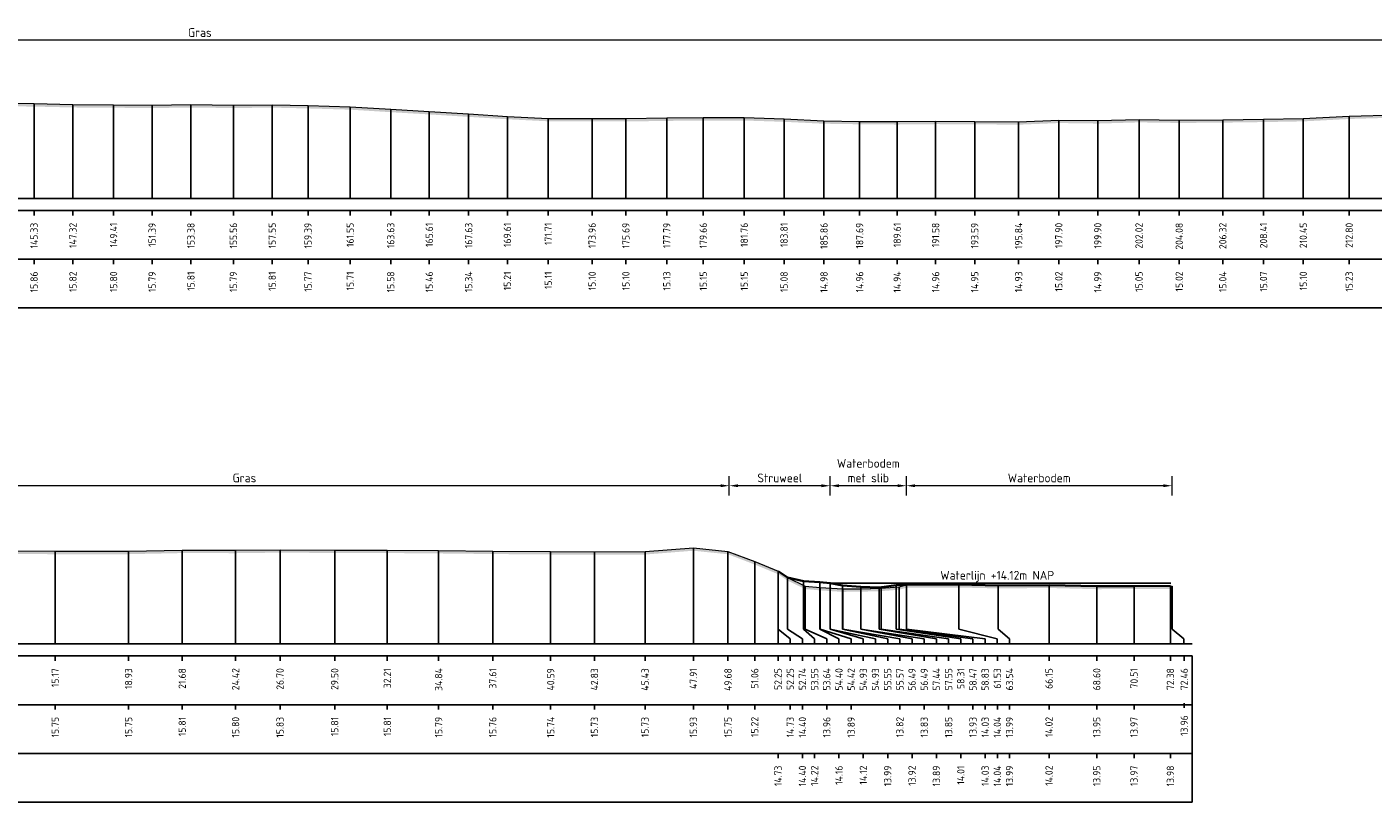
# Model space of a CAD drawing. Header units: metres. Extents: x 197882 to 206172, y 361908 to 364395.
# Tile 23 of 50: x 205929 to 205998, y 363771 to 363811. Entities that reach past the tile are written whole.
import ezdxf
from ezdxf.enums import TextEntityAlignment as Align

# ---------------------------------------------------------------- set-up
doc = ezdxf.new("R2010")
doc.units = ezdxf.units.M
doc.header["$PDMODE"] = 35
doc.header["$PDSIZE"] = 0.075
for name, color, linetype, lineweight in [('X-ME-AL-PROFIEL_BOVENKANT SLIB-GD', 42, 'Continuous', 35), ('X-ME-AL-PROFIEL_HUIDIG MAAIVELD-GD', 252, 'Continuous', 0), ('X-XX-AL-DETAIL1-M', 7, 'Continuous', 18), ('X-XX-AL-NAP-T18', 7, 'Continuous', 18)]:
    doc.layers.add(name, color=color, linetype=linetype, lineweight=lineweight)
doc.layers.add('X-ME-AL-PROFIEL_WATERLIJN-GD', color=150, linetype='Continuous')
doc.layers.add('X-ME-AL-PROFIELRASTER-S', color=7, linetype='Continuous')
doc.styles.add('NLCS-ISO', font='NLCS-ISO.ttf', dxfattribs={"height": 1.8})
doc.styles.add('NLCS-ISO-ANNOTATIEF-T18', font='NLCS-ISO.ttf', dxfattribs={"height": 1.8})
doc.styles.add('NLCS-ISO-ANNOTATIVE-T18', font='NLCS-ISO.ttf', dxfattribs={"height": 1.8})
doc.dimstyles.new('NLCS-ANNOTATIEF-T18-PIJL_L2_H0', dxfattribs={"dimtxt": 2.5, "dimasz": 1.8, "dimexe": 2, "dimexo": 2, "dimgap": 0.7, "dimtad": 1, "dimzin": 0, "dimdsep": 46, "dimtxsty": 'NLCS-ISO-ANNOTATIEF-T18', "dimcen": 0, "dimdle": 2, "dimclrd": 256, "dimclre": 256, "dimclrt": 10, "dimaunit": 2, "dimadec": 0, "dimazin": 0, "dimtfac": 1, "dimtdec": 3, "dimtofl": 0, "dimtmove": 0, "dimatfit": 3, "dimfxl": 2, "dimfxlon": 1, "dimtfillclr": 256, "dimtolj": 1, "dimtzin": 0, "dimlwd": -1, "dimlwe": -1, "dimarcsym": 0})

# ---------------------------------------------------------------- blocks, each defined once
blk = doc.blocks.new('SAL-PROFIELRASTER_BALK_EIND1-D')
at = {"color": 0, "linetype": 'ByBlock', "lineweight": -2}
blk.add_line((1, -12.5), (1, -2.5), dxfattribs=at)
at = {"color": 0, "linetype": 'ByBlock', "lineweight": -2, "flags": 128}
for points in [[(0, 0), (1, 0)], [(0, -2.5), (1, -2.5)], [(0, -12.5), (1, -12.5)]]:
    blk.add_lwpolyline(points, dxfattribs=at)
blk = doc.blocks.new('SAL-PROFIELRASTER_BALK_EIND2-D')
at = {"color": 0, "linetype": 'ByBlock', "lineweight": -2}
for p, q in [((1, -2.5), (1, -12.5)), ((1, -12.5), (0, -12.5))]:
    blk.add_line(p, q, dxfattribs=at)
blk = doc.blocks.new('SAL-PROFIELRASTER_BALK_DATA-D')
at = {"color": 0, "linetype": 'ByBlock', "lineweight": -2}
blk.add_lwpolyline([(0, -3.5), (0, -2.5)], dxfattribs=at)
at = {"color": 0, "linetype": 'ByBlock', "lineweight": -2, "style": 'NLCS-ISO-ANNOTATIVE-T18'}
blk.add_attdef('GETAL', text='', height=1.5, rotation=90, dxfattribs=at).set_placement((0.75, -5), align=Align.RIGHT)
blk = doc.blocks.new('SAL-PROFIELRASTER_AANHAAL-D')
at = {"color": 9, "linetype": 'ByBlock', "lineweight": -2, "flags": 128}
blk.add_lwpolyline([(0, 1), (0, 0)], dxfattribs=at)
blk = doc.blocks.new('SAL-PROFIELRASTER_AANHAAL_STAGGER-D')
at = {"color": 9, "linetype": 'ByBlock', "lineweight": -2, "flags": 128}
for points in [[(0, 0), (0, -0.25)], [(0, -0.25), (1, -0.75)], [(1, -0.75), (1, -1)]]:
    blk.add_lwpolyline(points, dxfattribs=at)
blk = doc.blocks.new('*D36')
at = {"layer": 'Defpoints', "color": 0, "transparency": 16777216}
for p in [(205835.099, 363810.112), (205835.099, 363801.997), (206040.29, 363801.997)]:
    blk.add_point(p, dxfattribs=at)
at = {"layer": 'X-XX-AL-DETAIL1-M', "transparency": 16777216}
for p, q in [((205835.099, 363809.612), (205835.099, 363810.612)), ((206040.29, 363809.612), (206040.29, 363810.612)), ((206039.84, 363810.112), (205835.549, 363810.112))]:
    blk.add_line(p, q, dxfattribs=at)
for points in [[(205835.549, 363810.187), (205835.549, 363810.037), (205835.099, 363810.112)], [(206039.84, 363810.187), (206039.84, 363810.037), (206040.29, 363810.112)]]:
    blk.add_solid(points, dxfattribs=at)
at = {"layer": 'X-XX-AL-DETAIL1-M', "color": 10, "transparency": 16777216, "insert": (205937.694, 363810.512), "char_height": 0.45, "attachment_point": 5, "style": 'NLCS-ISO-ANNOTATIEF-T18'}
blk.add_mtext('\\A1;Gras', dxfattribs=at)
blk = doc.blocks.new('*D63')
at = {"layer": 'Defpoints', "color": 0, "transparency": 16777216}
for p in [(205915.108, 363787.247), (205915.108, 363779.132), (205964.858, 363779.132)]:
    blk.add_point(p, dxfattribs=at)
at = {"layer": 'X-XX-AL-DETAIL1-M', "transparency": 16777216}
for p, q in [((205915.108, 363786.747), (205915.108, 363787.747)), ((205964.858, 363786.747), (205964.858, 363787.747)), ((205964.408, 363787.247), (205915.558, 363787.247))]:
    blk.add_line(p, q, dxfattribs=at)
for points in [[(205915.558, 363787.322), (205915.558, 363787.172), (205915.108, 363787.247)], [(205964.408, 363787.322), (205964.408, 363787.172), (205964.858, 363787.247)]]:
    blk.add_solid(points, dxfattribs=at)
at = {"layer": 'X-XX-AL-DETAIL1-M', "color": 10, "transparency": 16777216, "insert": (205939.983, 363787.647), "char_height": 0.45, "attachment_point": 5, "style": 'NLCS-ISO-ANNOTATIEF-T18'}
blk.add_mtext('\\A1;Gras', dxfattribs=at)
blk = doc.blocks.new('*D64')
at = {"layer": 'Defpoints', "color": 0, "transparency": 16777216}
for p in [(205964.858, 363787.247), (205970.035, 363782.25), (205964.858, 363779.132)]:
    blk.add_point(p, dxfattribs=at)
at = {"layer": 'X-XX-AL-DETAIL1-M', "transparency": 16777216}
for p, q in [((205964.858, 363786.747), (205964.858, 363787.747)), ((205970.035, 363786.747), (205970.035, 363787.747)), ((205969.585, 363787.247), (205965.308, 363787.247))]:
    blk.add_line(p, q, dxfattribs=at)
for points in [[(205965.308, 363787.322), (205965.308, 363787.172), (205964.858, 363787.247)], [(205969.585, 363787.322), (205969.585, 363787.172), (205970.035, 363787.247)]]:
    blk.add_solid(points, dxfattribs=at)
at = {"layer": 'X-XX-AL-DETAIL1-M', "color": 10, "transparency": 16777216, "insert": (205967.447, 363787.647), "char_height": 0.45, "attachment_point": 5, "style": 'NLCS-ISO-ANNOTATIEF-T18'}
blk.add_mtext('\\A1;Struweel', dxfattribs=at)
blk = doc.blocks.new('*D65')
at = {"layer": 'Defpoints', "color": 0, "transparency": 16777216}
for p in [(205970.035, 363787.247), (205970.035, 363782.25), (205973.942, 363782.157)]:
    blk.add_point(p, dxfattribs=at)
at = {"layer": 'X-XX-AL-DETAIL1-M', "transparency": 16777216}
for p, q in [((205970.035, 363786.747), (205970.035, 363787.747)), ((205973.942, 363786.747), (205973.942, 363787.747)), ((205973.492, 363787.247), (205970.485, 363787.247))]:
    blk.add_line(p, q, dxfattribs=at)
for points in [[(205970.485, 363787.322), (205970.485, 363787.172), (205970.035, 363787.247)], [(205973.492, 363787.322), (205973.492, 363787.172), (205973.942, 363787.247)]]:
    blk.add_solid(points, dxfattribs=at)
at = {"layer": 'X-XX-AL-DETAIL1-M', "color": 10, "transparency": 16777216, "insert": (205971.989, 363788.023), "char_height": 0.45, "attachment_point": 5, "style": 'NLCS-ISO-ANNOTATIEF-T18'}
blk.add_mtext('\\A1;Waterbodem\\Pmet slib', dxfattribs=at)
blk = doc.blocks.new('*D66')
at = {"layer": 'Defpoints', "color": 0, "transparency": 16777216}
for p in [(205973.942, 363787.247), (205973.942, 363782.157), (205987.572, 363779.882)]:
    blk.add_point(p, dxfattribs=at)
at = {"layer": 'X-XX-AL-DETAIL1-M', "transparency": 16777216}
for p, q in [((205973.942, 363786.747), (205973.942, 363787.747)), ((205987.572, 363786.747), (205987.572, 363787.747)), ((205987.122, 363787.247), (205974.392, 363787.247))]:
    blk.add_line(p, q, dxfattribs=at)
for points in [[(205974.392, 363787.322), (205974.392, 363787.172), (205973.942, 363787.247)], [(205987.122, 363787.322), (205987.122, 363787.172), (205987.572, 363787.247)]]:
    blk.add_solid(points, dxfattribs=at)
at = {"layer": 'X-XX-AL-DETAIL1-M', "color": 10, "transparency": 16777216, "insert": (205980.757, 363787.647), "char_height": 0.45, "attachment_point": 5, "style": 'NLCS-ISO-ANNOTATIEF-T18'}
blk.add_mtext('\\A1;Waterbodem', dxfattribs=at)

msp = doc.modelspace()

# ---------------------------------------------------------------- hatches: boundary and pattern name
at = {"layer": 'X-ME-AL-PROFIEL_HUIDIG MAAIVELD-GD'}
h = msp.add_hatch(dxfattribs=at)
h.set_pattern_fill('AGR-MAAIVELD', color=256, scale=0.05, pattern_type=2)
h.set_pattern_definition([(45, (-18.044, 300.36698), (-0.25000007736, 0.25000007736), []), (45, (-18.0797, 300.4027), (0, 0.50000015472), [0.3535535, -0.3535535]), (45, (-18.11543, 300.4384), (0, 0.50000015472), [0.3535535, -0.3535535]), (45, (-18.15164, 300.47462), (0, 0.50000015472), [0.3535535, -0.3535535]), (45, (-18.18686, 300.50984), (0, 0.50000015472), [0.3535535, -0.3535535]), (45, (-18.22257, 300.54555), (0, 0.50000015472), [0.3535535, -0.3535535]), (45, (-18.2583, 300.58127), (0, 0.50000015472), [0.3535535, -0.3535535]), (315, (-18.044, 300.36698), (0.25000007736, 0.25000007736), []), (315, (-18.0083, 300.4027), (0.50000015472, -1e-16), [0.3535535, -0.3535535]), (315, (-17.97257, 300.4384), (0.50000015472, -1e-16), [0.3535535, -0.3535535]), (315, (-17.93636, 300.47462), (0.50000015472, -1e-16), [0.3535535, -0.3535535]), (315, (-17.90114, 300.50984), (0.50000015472, -1e-16), [0.3535535, -0.3535535]), (315, (-17.86543, 300.54555), (0.50000015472, -1e-16), [0.3535535, -0.3535535]), (315, (-17.8297, 300.58127), (0.50000015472, -1e-16), [0.3535535, -0.3535535])])
h.paths.add_polyline_path([(206040.922, 363806.91), (206040.922, 363806.76), (206040.29, 363806.78), (206039.434, 363806.717), (206036.984, 363806.652), (206034.483, 363806.694), (206031.974, 363806.701), (206029.75, 363806.714), (206027.797, 363806.702), (206025.385, 363806.717), (206022.882, 363806.696), (206020.63, 363806.695), (206018.4, 363806.628), (206016.144, 363806.556), (206013.871, 363806.421), (206011.878, 363806.337), (206009.697, 363806.305), (206007.742, 363806.325), (206005.542, 363806.366), (206003.474, 363806.303), (206001.389, 363806.247), (205999.113, 363806.145), (205996.659, 363806.074), (205994.307, 363805.951), (205992.266, 363805.915), (205990.176, 363805.887), (205987.939, 363805.87), (205985.877, 363805.9), (205983.763, 363805.839), (205981.763, 363805.866), (205979.701, 363805.781), (205977.448, 363805.801), (205975.444, 363805.809), (205973.472, 363805.79), (205971.544, 363805.803), (205969.716, 363805.83), (205967.667, 363805.929), (205965.623, 363805.995), (205963.521, 363805.994), (205961.651, 363805.976), (205959.553, 363805.945), (205957.82, 363805.947), (205955.567, 363805.956), (205953.473, 363806.06), (205951.484, 363806.183), (205949.464, 363806.309), (205947.487, 363806.423), (205945.407, 363806.553), (205943.244, 363806.616), (205941.407, 363806.657), (205939.416, 363806.637), (205937.238, 363806.66), (205935.246, 363806.636), (205933.269, 363806.651), (205931.183, 363806.665), (205929.19, 363806.711), (205927.334, 363806.73), (205925.221, 363806.772), (205923.26, 363806.802), (205921.366, 363806.86), (205919.439, 363806.879), (205917.4, 363806.894), (205915.328, 363806.815), (205913.49, 363806.617), (205911.67, 363806.37), (205909.802, 363806.104), (205907.976, 363805.91), (205905.957, 363805.833), (205903.966, 363805.799), (205902.133, 363805.769), (205900.146, 363805.817), (205898.192, 363805.877), (205896.225, 363805.909), (205894.194, 363805.969), (205892.083, 363806.051), (205890.178, 363806.116), (205888.118, 363806.231), (205886.031, 363806.309), (205883.951, 363806.361), (205881.995, 363806.417), (205880.078, 363806.485), (205878.219, 363806.517), (205876.314, 363806.562), (205874.364, 363806.595), (205872.62, 363806.624), (205870.69, 363806.631), (205868.807, 363806.675), (205866.868, 363806.725), (205864.949, 363806.716), (205862.846, 363806.69), (205860.967, 363806.672), (205859.266, 363806.608), (205857.656, 363806.611), (205855.75, 363806.597), (205853.59, 363806.627), (205851.501, 363806.676), (205849.476, 363806.751), (205847.51, 363806.833), (205845.796, 363806.892), (205843.989, 363806.93), (205842.011, 363806.96), (205839.936, 363807.059), (205838.093, 363807.153), (205836.25, 363807.214), (205834.544, 363807.223), (205833.554, 363807.098), (205832.055, 363806.687), (205830.961, 363806.301), (205829.954, 363805.777), (205829.04, 363805.371), (205827.353, 363805.262), (205825.489, 363805.124), (205824.557, 363804.9), (205822.769, 363804.581), (205821.6, 363804.681), (205820.075, 363804.612), (205818.656, 363804.579), (205817.321, 363804.574), (205816.051, 363805.057), (205814.377, 363805.211), (205812.952, 363805.239), (205811.783, 363805.269), (205810.347, 363805.64), (205809.236, 363806.141), (205808.261, 363806.71), (205806.796, 363807.094), (205804.768, 363807.093), (205802.865, 363807.064), (205800.317, 363807.042), (205797.51, 363807.033), (205794.666, 363807.026), (205791.843, 363807.038), (205789.176, 363807.055), (205786.385, 363807.023), (205783.859, 363807.033), (205783.859, 363807.183), (205786.385, 363807.173), (205789.176, 363807.205), (205791.843, 363807.188), (205794.666, 363807.176), (205797.51, 363807.183), (205800.317, 363807.192), (205802.865, 363807.214), (205804.768, 363807.243), (205806.796, 363807.244), (205808.261, 363806.86), (205809.236, 363806.291), (205810.347, 363805.79), (205811.783, 363805.419), (205812.952, 363805.389), (205814.377, 363805.361), (205816.051, 363805.207), (205817.321, 363804.724), (205818.656, 363804.729), (205820.075, 363804.762), (205821.6, 363804.831), (205822.769, 363804.731), (205824.557, 363805.05), (205825.489, 363805.274), (205827.353, 363805.412), (205829.04, 363805.521), (205829.954, 363805.927), (205830.961, 363806.451), (205832.055, 363806.837), (205833.554, 363807.248), (205834.544, 363807.373), (205836.25, 363807.364), (205838.093, 363807.303), (205839.936, 363807.209), (205842.011, 363807.11), (205843.989, 363807.08), (205845.796, 363807.042), (205847.51, 363806.983), (205849.476, 363806.901), (205851.501, 363806.826), (205853.59, 363806.777), (205855.75, 363806.747), (205857.656, 363806.761), (205859.266, 363806.758), (205860.967, 363806.822), (205862.846, 363806.84), (205864.949, 363806.866), (205866.868, 363806.875), (205868.807, 363806.825), (205870.69, 363806.781), (205872.62, 363806.774), (205874.364, 363806.745), (205876.314, 363806.712), (205878.219, 363806.667), (205880.078, 363806.635), (205881.995, 363806.567), (205883.951, 363806.511), (205886.031, 363806.459), (205888.118, 363806.381), (205890.178, 363806.266), (205892.083, 363806.201), (205894.194, 363806.119), (205896.225, 363806.059), (205898.192, 363806.027), (205900.146, 363805.967), (205902.133, 363805.919), (205903.966, 363805.949), (205905.957, 363805.983), (205907.976, 363806.06), (205909.802, 363806.254), (205911.67, 363806.52), (205913.49, 363806.767), (205915.328, 363806.965), (205917.4, 363807.044), (205919.439, 363807.029), (205921.366, 363807.01), (205923.26, 363806.952), (205925.221, 363806.922), (205927.334, 363806.88), (205929.19, 363806.861), (205931.183, 363806.815), (205933.269, 363806.801), (205935.246, 363806.786), (205937.238, 363806.81), (205939.416, 363806.787), (205941.407, 363806.807), (205943.244, 363806.766), (205945.407, 363806.703), (205947.487, 363806.573), (205949.464, 363806.459), (205951.484, 363806.333), (205953.473, 363806.21), (205955.567, 363806.106), (205957.82, 363806.097), (205959.553, 363806.095), (205961.651, 363806.126), (205963.521, 363806.144), (205965.623, 363806.145), (205967.667, 363806.079), (205969.716, 363805.98), (205971.544, 363805.953), (205973.472, 363805.94), (205975.444, 363805.959), (205977.448, 363805.951), (205979.701, 363805.931), (205981.763, 363806.016), (205983.763, 363805.989), (205985.877, 363806.05), (205987.939, 363806.02), (205990.176, 363806.037), (205992.266, 363806.065), (205994.307, 363806.101), (205996.659, 363806.224), (205999.113, 363806.295), (206001.389, 363806.397), (206003.474, 363806.453), (206005.542, 363806.516), (206007.742, 363806.475), (206009.697, 363806.455), (206011.878, 363806.487), (206013.871, 363806.571), (206016.144, 363806.706), (206018.4, 363806.778), (206020.63, 363806.845), (206022.882, 363806.846), (206025.385, 363806.867), (206027.797, 363806.852), (206029.75, 363806.864), (206031.974, 363806.851), (206034.483, 363806.844), (206036.984, 363806.802), (206039.434, 363806.867), (206040.29, 363806.93)])
h = msp.add_hatch(dxfattribs=at)
h.set_pattern_fill('AGR-MAAIVELD', color=256, scale=0.05, pattern_type=2)
h.set_pattern_definition([(45, (109.24968, 360.8328), (-0.25000007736, 0.25000007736), []), (45, (109.21396, 360.86853), (0, 0.50000015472), [0.3535535, -0.3535535]), (45, (109.17825, 360.90424), (0, 0.50000015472), [0.3535535, -0.3535535]), (45, (109.14203, 360.94046), (0, 0.50000015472), [0.3535535, -0.3535535]), (45, (109.10682, 360.97567), (0, 0.50000015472), [0.3535535, -0.3535535]), (45, (109.0711, 361.0114), (0, 0.50000015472), [0.3535535, -0.3535535]), (45, (109.0354, 361.0471), (0, 0.50000015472), [0.3535535, -0.3535535]), (315, (109.24968, 360.8328), (0.25000007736, 0.25000007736), []), (315, (109.2854, 360.86853), (0.50000015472, -1e-16), [0.3535535, -0.3535535]), (315, (109.3211, 360.90424), (0.50000015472, -1e-16), [0.3535535, -0.3535535]), (315, (109.35732, 360.94046), (0.50000015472, -1e-16), [0.3535535, -0.3535535]), (315, (109.39253, 360.97567), (0.50000015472, -1e-16), [0.3535535, -0.3535535]), (315, (109.42825, 361.0114), (0.50000015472, -1e-16), [0.3535535, -0.3535535]), (315, (109.46396, 361.0471), (0.50000015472, -1e-16), [0.3535535, -0.3535535])])
h.paths.add_polyline_path([(205987.572, 363782.092), (205987.572, 363781.942), (205985.622, 363781.949), (205983.709, 363781.936), (205981.262, 363781.999), (205978.647, 363781.976), (205976.636, 363782.022), (205973.942, 363782.007), (205973.578, 363781.911), (205972.655, 363781.836), (205971.601, 363781.808), (205970.68, 363781.799), (205969.525, 363781.874), (205968.747, 363781.944), (205967.845, 363782.38), (205967.359, 363782.707), (205966.163, 363783.202), (205964.791, 363783.729), (205963.014, 363783.911), (205960.534, 363783.715), (205957.94, 363783.71), (205955.693, 363783.717), (205952.723, 363783.741), (205949.945, 363783.771), (205947.313, 363783.793), (205944.612, 363783.795), (205941.81, 363783.812), (205939.529, 363783.785), (205936.789, 363783.791), (205934.037, 363783.734), (205930.275, 363783.732), (205926.773, 363783.753), (205924.256, 363783.765), (205922.226, 363783.802), (205919.677, 363783.833), (205917.584, 363783.941), (205915.108, 363783.884), (205915.108, 363784.034), (205917.584, 363784.091), (205919.677, 363783.983), (205922.226, 363783.952), (205924.256, 363783.915), (205926.773, 363783.903), (205930.275, 363783.882), (205934.037, 363783.884), (205936.789, 363783.941), (205939.529, 363783.935), (205941.81, 363783.962), (205944.612, 363783.945), (205947.313, 363783.943), (205949.945, 363783.921), (205952.723, 363783.891), (205955.693, 363783.867), (205957.94, 363783.86), (205960.534, 363783.865), (205963.014, 363784.061), (205964.791, 363783.879), (205966.163, 363783.352), (205967.359, 363782.857), (205967.845, 363782.53), (205968.747, 363782.094), (205969.525, 363782.024), (205970.68, 363781.949), (205971.601, 363781.958), (205972.655, 363781.986), (205973.578, 363782.061), (205973.942, 363782.157), (205976.636, 363782.172), (205978.647, 363782.126), (205981.262, 363782.149), (205983.709, 363782.086), (205985.622, 363782.099)])

# ---------------------------------------------------------------- linework, layer by layer
at = {"layer": 'X-ME-AL-PROFIEL_BOVENKANT SLIB-GD'}
msp.add_lwpolyline([(205967.359, 363782.857), (205967.845, 363782.53), (205968.659, 363782.348), (205969.509, 363782.293), (205970.035, 363782.25), (205970.657, 363782.124), (205971.603, 363782.052), (205972.549, 363782.017), (205973.423, 363782.139), (205973.942, 363782.157), (205976.636, 363782.172), (205978.647, 363782.126), (205981.262, 363782.149), (205983.709, 363782.086), (205985.622, 363782.099), (205987.488, 363782.108)], dxfattribs=at)
at = {"layer": 'X-ME-AL-PROFIEL_HUIDIG MAAIVELD-GD'}
for points in [[(205927.334, 363806.88), (205929.19, 363806.861), (205931.183, 363806.815), (205933.269, 363806.801), (205935.246, 363806.786), (205937.238, 363806.81), (205939.416, 363806.787), (205941.407, 363806.807), (205943.244, 363806.766), (205945.407, 363806.703), (205947.487, 363806.573), (205949.464, 363806.459), (205951.484, 363806.333), (205953.473, 363806.21), (205955.567, 363806.106), (205957.82, 363806.097), (205959.553, 363806.095), (205961.651, 363806.126), (205963.521, 363806.144), (205965.623, 363806.145), (205967.667, 363806.079), (205969.716, 363805.98), (205971.544, 363805.953), (205973.472, 363805.94), (205975.444, 363805.959), (205977.448, 363805.951), (205979.701, 363805.931), (205981.763, 363806.016), (205983.763, 363805.989), (205985.877, 363806.05), (205987.939, 363806.02), (205990.176, 363806.037), (205992.266, 363806.065), (205994.307, 363806.101), (205996.659, 363806.224), (205999.113, 363806.295)], [(205926.773, 363783.903), (205930.275, 363783.882), (205934.037, 363783.884), (205936.789, 363783.941), (205939.529, 363783.935), (205941.81, 363783.962), (205944.612, 363783.945), (205947.313, 363783.943), (205949.945, 363783.921), (205952.723, 363783.891), (205955.693, 363783.867), (205957.94, 363783.86), (205960.534, 363783.865), (205963.014, 363784.061), (205964.791, 363783.879), (205966.163, 363783.352), (205967.359, 363782.857), (205967.845, 363782.53), (205968.747, 363782.094), (205969.525, 363782.024), (205970.68, 363781.949), (205971.601, 363781.958), (205972.655, 363781.986), (205973.578, 363782.061), (205973.942, 363782.157), (205976.636, 363782.172), (205978.647, 363782.126), (205981.262, 363782.149), (205983.709, 363782.086), (205985.622, 363782.099), (205987.572, 363782.092)]]:
    msp.add_lwpolyline(points, dxfattribs=at)
at = {"layer": 'X-ME-AL-PROFIEL_WATERLIJN-GD'}
msp.add_lwpolyline([(205970.035, 363782.25), (205987.512, 363782.254)], dxfattribs=at)

# ---------------------------------------------------------------- block references
at = {"layer": 'X-ME-AL-PROFIELRASTER-S'}
for p, yscale in [((205929.19, 363801.997), 4.864000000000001), ((205931.183, 363801.997), 4.818), ((205933.269, 363801.997), 4.804), ((205935.246, 363801.997), 4.789), ((205937.238, 363801.997), 4.813000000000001), ((205939.416, 363801.997), 4.789999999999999), ((205941.407, 363801.997), 4.81), ((205943.244, 363801.997), 4.769), ((205945.407, 363801.997), 4.706), ((205947.487, 363801.997), 4.576000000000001), ((205949.464, 363801.997), 4.462), ((205951.484, 363801.997), 4.336), ((205953.473, 363801.997), 4.212999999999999), ((205955.567, 363801.997), 4.109), ((205957.82, 363801.997), 4.1), ((205959.553, 363801.997), 4.098000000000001), ((205961.651, 363801.997), 4.129), ((205963.521, 363801.997), 4.147), ((205965.623, 363801.997), 4.148), ((205967.667, 363801.997), 4.082000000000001), ((205992.266, 363801.997), 4.068), ((205994.307, 363801.997), 4.103999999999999), ((205996.659, 363801.997), 4.227), ((205969.716, 363801.997), 3.983000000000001), ((205971.544, 363801.997), 3.956), ((205973.472, 363801.997), 3.943), ((205975.444, 363801.997), 3.962), ((205977.448, 363801.997), 3.954000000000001), ((205979.701, 363801.997), 3.933999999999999), ((205981.763, 363801.997), 4.019), ((205983.763, 363801.997), 3.992000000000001), ((205985.877, 363801.997), 4.053000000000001), ((205987.939, 363801.997), 4.023), ((205990.176, 363801.997), 4.039999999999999), ((205941.81, 363779.132), 4.83), ((205963.014, 363779.132), 4.929), ((205930.275, 363779.132), 4.75), ((205934.037, 363779.132), 4.752000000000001), ((205936.789, 363779.132), 4.808999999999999), ((205939.529, 363779.132), 4.803000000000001), ((205944.612, 363779.132), 4.813000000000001), ((205947.313, 363779.132), 4.811), ((205949.945, 363779.132), 4.789), ((205952.723, 363779.132), 4.759), ((205955.693, 363779.132), 4.734999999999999), ((205957.94, 363779.132), 4.728), ((205960.534, 363779.132), 4.733000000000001), ((205964.791, 363779.132), 4.747), ((205966.163, 363779.132), 4.220000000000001), ((205967.359, 363779.132), 3.725), ((205967.359, 363779.132), 3.725), ((205967.359, 363780.132), 2.725), ((205967.845, 363780.132), 2.398), ((205967.845, 363780.132), 2.398), ((205967.845, 363780.132), 2.398), ((205968.659, 363780.132), 2.215999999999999), ((205968.747, 363780.132), 1.962), ((205969.509, 363780.132), 2.161), ((205969.525, 363780.132), 1.891999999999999), ((205970.035, 363780.132), 2.118), ((205970.035, 363780.132), 2.118), ((205970.035, 363780.132), 2.118), ((205970.657, 363780.132), 1.992000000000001), ((205970.68, 363780.132), 1.817), ((205971.601, 363780.132), 1.826000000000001), ((205971.603, 363780.132), 1.92), ((205972.549, 363780.132), 1.885), ((205972.655, 363780.132), 1.853999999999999), ((205973.423, 363780.132), 2.007), ((205973.578, 363780.132), 1.929), ((205973.942, 363780.132), 2.025), ((205973.942, 363780.132), 2.025), ((205976.636, 363780.132), 2.039999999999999), ((205976.636, 363780.132), 2.039999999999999), ((205978.647, 363780.132), 1.994), ((205978.647, 363780.132), 1.994), ((205981.262, 363779.132), 3.016999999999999), ((205981.262, 363779.132), 3.016999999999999), ((205983.709, 363779.132), 2.954000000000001), ((205983.709, 363779.132), 2.954000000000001), ((205985.622, 363779.132), 2.967000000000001), ((205985.622, 363779.132), 2.967000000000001), ((205987.488, 363779.132), 2.976000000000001), ((205987.572, 363780.132), 1.960000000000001)]:
    msp.add_blockref('SAL-PROFIELRASTER_AANHAAL-D', p, dxfattribs=dict(at, yscale=yscale))
at = {"layer": 'X-ME-AL-PROFIELRASTER-S', "yscale": 0.25}
for name, p, xscale, zscale in [('SAL-PROFIELRASTER_BALK_EIND1-D', (205783.859, 363801.997), 257.6883281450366, 257.6883281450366), ('SAL-PROFIELRASTER_BALK_EIND2-D', (205783.859, 363799.497), 257.6883281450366, 257.6883281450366), ('SAL-PROFIELRASTER_BALK_EIND1-D', (205915.108, 363779.132), 73.5, 73.08877930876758), ('SAL-PROFIELRASTER_BALK_EIND2-D', (205915.108, 363776.632), 73.5, 73.08877930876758), ('SAL-PROFIELRASTER_BALK_EIND2-D', (205915.108, 363774.132), 73.5, 73.08877930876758)]:
    msp.add_blockref(name, p, dxfattribs=dict(at, xscale=xscale, zscale=zscale))
at = {"layer": 'X-ME-AL-PROFIELRASTER-S', "xscale": 0.25, "yscale": 0.25, "zscale": 0.25}
for p, values in [((205929.19, 363801.997), {'GETAL': '145.33'}), ((205931.183, 363801.997), {'GETAL': '147.32'}), ((205933.269, 363801.997), {'GETAL': '149.41'}), ((205935.246, 363801.997), {'GETAL': '151.39'}), ((205937.238, 363801.997), {'GETAL': '153.38'}), ((205939.416, 363801.997), {'GETAL': '155.56'}), ((205941.407, 363801.997), {'GETAL': '157.55'}), ((205943.244, 363801.997), {'GETAL': '159.39'}), ((205945.407, 363801.997), {'GETAL': '161.55'}), ((205947.487, 363801.997), {'GETAL': '163.63'}), ((205949.464, 363801.997), {'GETAL': '165.61'}), ((205951.484, 363801.997), {'GETAL': '167.63'}), ((205953.473, 363801.997), {'GETAL': '169.61'}), ((205955.567, 363801.997), {'GETAL': '171.71'}), ((205957.82, 363801.997), {'GETAL': '173.96'}), ((205959.553, 363801.997), {'GETAL': '175.69'}), ((205961.651, 363801.997), {'GETAL': '177.79'}), ((205963.521, 363801.997), {'GETAL': '179.66'}), ((205965.623, 363801.997), {'GETAL': '181.76'}), ((205967.667, 363801.997), {'GETAL': '183.81'}), ((205969.716, 363801.997), {'GETAL': '185.86'}), ((205971.544, 363801.997), {'GETAL': '187.69'}), ((205973.472, 363801.997), {'GETAL': '189.61'}), ((205975.444, 363801.997), {'GETAL': '191.58'}), ((205977.448, 363801.997), {'GETAL': '193.59'}), ((205979.701, 363801.997), {'GETAL': '195.84'}), ((205981.763, 363801.997), {'GETAL': '197.90'}), ((205983.763, 363801.997), {'GETAL': '199.90'}), ((205985.877, 363801.997), {'GETAL': '202.02'}), ((205987.939, 363801.997), {'GETAL': '204.08'}), ((205990.176, 363801.997), {'GETAL': '206.32'}), ((205992.266, 363801.997), {'GETAL': '208.41'}), ((205994.307, 363801.997), {'GETAL': '210.45'}), ((205996.659, 363801.997), {'GETAL': '212.80'}), ((205929.19, 363799.497), {'GETAL': '15.86'}), ((205931.183, 363799.497), {'GETAL': '15.82'}), ((205933.269, 363799.497), {'GETAL': '15.80'}), ((205935.246, 363799.497), {'GETAL': '15.79'}), ((205937.238, 363799.497), {'GETAL': '15.81'}), ((205939.416, 363799.497), {'GETAL': '15.79'}), ((205941.407, 363799.497), {'GETAL': '15.81'}), ((205943.244, 363799.497), {'GETAL': '15.77'}), ((205945.407, 363799.497), {'GETAL': '15.71'}), ((205947.487, 363799.497), {'GETAL': '15.58'}), ((205949.464, 363799.497), {'GETAL': '15.46'}), ((205951.484, 363799.497), {'GETAL': '15.34'}), ((205953.473, 363799.497), {'GETAL': '15.21'}), ((205955.567, 363799.497), {'GETAL': '15.11'}), ((205957.82, 363799.497), {'GETAL': '15.10'}), ((205959.553, 363799.497), {'GETAL': '15.10'}), ((205961.651, 363799.497), {'GETAL': '15.13'}), ((205963.521, 363799.497), {'GETAL': '15.15'}), ((205965.623, 363799.497), {'GETAL': '15.15'}), ((205967.667, 363799.497), {'GETAL': '15.08'}), ((205969.716, 363799.497), {'GETAL': '14.98'}), ((205971.544, 363799.497), {'GETAL': '14.96'}), ((205973.472, 363799.497), {'GETAL': '14.94'}), ((205975.444, 363799.497), {'GETAL': '14.96'}), ((205977.448, 363799.497), {'GETAL': '14.95'}), ((205979.701, 363799.497), {'GETAL': '14.93'}), ((205981.763, 363799.497), {'GETAL': '15.02'}), ((205983.763, 363799.497), {'GETAL': '14.99'}), ((205985.877, 363799.497), {'GETAL': '15.05'}), ((205987.939, 363799.497), {'GETAL': '15.02'}), ((205990.176, 363799.497), {'GETAL': '15.04'}), ((205992.266, 363799.497), {'GETAL': '15.07'}), ((205994.307, 363799.497), {'GETAL': '15.10'}), ((205996.659, 363799.497), {'GETAL': '15.23'}), ((205930.275, 363779.132), {'GETAL': '15.17'}), ((205934.037, 363779.132), {'GETAL': '18.93'}), ((205936.789, 363779.132), {'GETAL': '21.68'}), ((205939.529, 363779.132), {'GETAL': '24.42'}), ((205941.81, 363779.132), {'GETAL': '26.70'}), ((205944.612, 363779.132), {'GETAL': '29.50'}), ((205947.313, 363779.132), {'GETAL': '32.21'}), ((205949.945, 363779.132), {'GETAL': '34.84'}), ((205952.723, 363779.132), {'GETAL': '37.61'}), ((205955.693, 363779.132), {'GETAL': '40.59'}), ((205957.94, 363779.132), {'GETAL': '42.83'}), ((205960.534, 363779.132), {'GETAL': '45.43'}), ((205963.014, 363779.132), {'GETAL': '47.91'}), ((205964.791, 363779.132), {'GETAL': '49.68'}), ((205966.163, 363779.132), {'GETAL': '51.06'}), ((205967.359, 363779.132), {'GETAL': '52.25'}), ((205967.359, 363779.132), {'GETAL': '52.25'}), ((205967.984, 363779.132), {'GETAL': '52.25'}), ((205968.609, 363779.132), {'GETAL': '52.74'}), ((205968.609, 363779.132), {'GETAL': '52.74'}), ((205968.609, 363779.132), {'GETAL': '52.74'}), ((205969.234, 363779.132), {'GETAL': '53.55'}), ((205969.859, 363779.132), {'GETAL': '53.64'}), ((205970.484, 363779.132), {'GETAL': '54.40'}), ((205971.109, 363779.132), {'GETAL': '54.42'}), ((205971.734, 363779.132), {'GETAL': '54.93'}), ((205972.359, 363779.132), {'GETAL': '54.93'}), ((205972.984, 363779.132), {'GETAL': '55.55'}), ((205973.609, 363779.132), {'GETAL': '55.57'}), ((205974.234, 363779.132), {'GETAL': '56.49'}), ((205974.859, 363779.132), {'GETAL': '56.49'}), ((205975.484, 363779.132), {'GETAL': '57.44'}), ((205976.109, 363779.132), {'GETAL': '57.55'}), ((205976.734, 363779.132), {'GETAL': '58.31'}), ((205977.359, 363779.132), {'GETAL': '58.47'}), ((205977.984, 363779.132), {'GETAL': '58.83'}), ((205977.984, 363779.132), {'GETAL': '58.83'}), ((205978.609, 363779.132), {'GETAL': '61.53'}), ((205978.609, 363779.132), {'GETAL': '61.53'}), ((205979.234, 363779.132), {'GETAL': '63.54'}), ((205979.234, 363779.132), {'GETAL': '63.54'}), ((205981.262, 363779.132), {'GETAL': '66.15'}), ((205981.262, 363779.132), {'GETAL': '66.15'}), ((205983.709, 363779.132), {'GETAL': '68.60'}), ((205983.709, 363779.132), {'GETAL': '68.60'}), ((205985.622, 363779.132), {'GETAL': '70.51'}), ((205985.622, 363779.132), {'GETAL': '70.51'}), ((205987.488, 363779.132), {'GETAL': '72.38'}), ((205988.197, 363779.132), {'GETAL': '72.46'}), ((205930.275, 363776.632), {'GETAL': '15.75'}), ((205934.037, 363776.632), {'GETAL': '15.75'}), ((205936.789, 363776.632), {'GETAL': '15.81'}), ((205939.529, 363776.632), {'GETAL': '15.80'}), ((205941.81, 363776.632), {'GETAL': '15.83'}), ((205944.612, 363776.632), {'GETAL': '15.81'}), ((205947.313, 363776.632), {'GETAL': '15.81'}), ((205949.945, 363776.632), {'GETAL': '15.79'}), ((205952.723, 363776.632), {'GETAL': '15.76'}), ((205955.693, 363776.632), {'GETAL': '15.74'}), ((205957.94, 363776.632), {'GETAL': '15.73'}), ((205960.534, 363776.632), {'GETAL': '15.73'}), ((205963.014, 363776.632), {'GETAL': '15.93'}), ((205964.791, 363776.632), {'GETAL': '15.75'}), ((205966.163, 363776.632), {'GETAL': '15.22'}), ((205967.984, 363776.632), {'GETAL': '14.73'}), ((205968.609, 363776.632), {'GETAL': '14.40'}), ((205969.859, 363776.632), {'GETAL': '13.96'}), ((205971.109, 363776.632), {'GETAL': '13.89'}), ((205973.609, 363776.632), {'GETAL': '13.82'}), ((205974.859, 363776.632), {'GETAL': '13.83'}), ((205976.109, 363776.632), {'GETAL': '13.85'}), ((205977.359, 363776.632), {'GETAL': '13.93'}), ((205977.984, 363776.632), {'GETAL': '14.03'}), ((205978.609, 363776.632), {'GETAL': '14.04'}), ((205979.234, 363776.632), {'GETAL': '13.99'}), ((205981.262, 363776.632), {'GETAL': '14.02'}), ((205983.709, 363776.632), {'GETAL': '13.95'}), ((205985.622, 363776.632), {'GETAL': '13.97'}), ((205988.197, 363776.714), {'GETAL': '13.96'}), ((205967.359, 363774.132), {'GETAL': '14.73'}), ((205968.609, 363774.132), {'GETAL': '14.40'}), ((205969.234, 363774.132), {'GETAL': '14.22'}), ((205970.484, 363774.132), {'GETAL': '14.16'}), ((205971.734, 363774.132), {'GETAL': '14.12'}), ((205972.984, 363774.132), {'GETAL': '13.99'}), ((205974.234, 363774.132), {'GETAL': '13.92'}), ((205975.484, 363774.132), {'GETAL': '13.89'}), ((205976.734, 363774.132), {'GETAL': '14.01'}), ((205977.984, 363774.132), {'GETAL': '14.03'}), ((205978.609, 363774.132), {'GETAL': '14.04'}), ((205979.234, 363774.132), {'GETAL': '13.99'}), ((205981.262, 363774.132), {'GETAL': '14.02'}), ((205983.709, 363774.132), {'GETAL': '13.95'}), ((205985.622, 363774.132), {'GETAL': '13.97'}), ((205987.488, 363774.132), {'GETAL': '13.98'})]:
    msp.add_blockref('SAL-PROFIELRASTER_BALK_DATA-D', p, dxfattribs=at).add_auto_attribs(values)
at = {"layer": 'X-ME-AL-PROFIELRASTER-S'}
for p, xscale, zscale in [((205967.359, 363780.132), 0.6249999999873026, 0.6249999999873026), ((205967.845, 363780.132), 0.763210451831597, 0.763210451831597), ((205967.845, 363780.132), 0.763210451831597, 0.763210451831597), ((205967.845, 363780.132), 0.763210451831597, 0.763210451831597), ((205968.659, 363780.132), 0.5745182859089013, 0.5745182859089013), ((205968.747, 363780.132), 1.111360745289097, 1.111360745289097), ((205969.509, 363780.132), 0.9744884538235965, 0.9744884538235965), ((205969.525, 363780.132), 1.583261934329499, 1.583261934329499), ((205970.035, 363780.132), 1.698093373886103, 1.698093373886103), ((205970.035, 363780.132), 2.323093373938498, 2.323093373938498), ((205970.035, 363780.132), 2.323093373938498, 2.323093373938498), ((205970.657, 363780.132), 2.326369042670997, 2.326369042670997), ((205970.68, 363780.132), 2.928037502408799, 2.928037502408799), ((205971.601, 363780.132), 3.257206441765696, 3.257206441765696), ((205971.603, 363780.132), 2.6306466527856, 2.6306466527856), ((205972.549, 363780.132), 2.9340999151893, 2.9340999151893), ((205972.655, 363780.132), 3.453323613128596, 3.453323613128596), ((205973.423, 363780.132), 3.310664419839, 3.310664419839), ((205973.578, 363780.132), 3.780756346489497, 3.780756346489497), ((205973.942, 363780.132), 4.041488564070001, 4.041488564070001), ((205973.942, 363780.132), 4.041488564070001, 4.041488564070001), ((205976.636, 363780.132), 1.972757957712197, 1.972757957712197), ((205976.636, 363780.132), 1.972757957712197, 1.972757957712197), ((205978.647, 363780.132), 0.586436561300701, 0.586436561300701), ((205978.647, 363780.132), 0.586436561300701, 0.586436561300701), ((205987.572, 363780.132), 0.6, 1.165882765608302)]:
    msp.add_blockref('SAL-PROFIELRASTER_AANHAAL_STAGGER-D', p, dxfattribs=dict(at, xscale=xscale, zscale=zscale))

# ---------------------------------------------------------------- texts
at = {"layer": 'X-XX-AL-NAP-T18', "color": 10, "insert": (205975.682, 363782.291), "char_height": 0.45, "width": 15.43377, "attachment_point": 7, "style": 'NLCS-ISO'}
msp.add_mtext('Waterlijn +14.12m NAP', dxfattribs=at)

# ---------------------------------------------------------------- dimensions: what is measured, and where the dimension line sits
at = {"layer": 'X-XX-AL-DETAIL1-M'}
for base, p1, p2, text, picture, middle in [((205835.099, 363810.112), (206040.29, 363801.997), (205835.099, 363801.997), 'Gras', '*D36', (205937.694, 363810.112)), ((205970.035, 363787.247), (205973.942, 363782.157), (205970.035, 363782.25), 'Waterbodem\\Pmet slib', '*D65', (205971.989, 363787.247)), ((205915.108, 363787.247), (205964.858, 363779.132), (205915.108, 363779.132), 'Gras', '*D63', (205939.983, 363787.247)), ((205964.858, 363787.247), (205970.035, 363782.25), (205964.858, 363779.132), 'Struweel', '*D64', (205967.447, 363787.247)), ((205973.942, 363787.247), (205987.572, 363779.882), (205973.942, 363782.157), 'Waterbodem', '*D66', (205980.757, 363787.247))]:
    dim = msp.add_linear_dim(base=base, p1=p1, p2=p2, text=text, dimstyle='NLCS-ANNOTATIEF-T18-PIJL_L2_H0', dxfattribs=at)
    dim.commit()
    dim.dimension.update_dxf_attribs({"geometry": picture, "text_midpoint": middle, "dimtype": 160})

doc.saveas('drawing.dxf')
